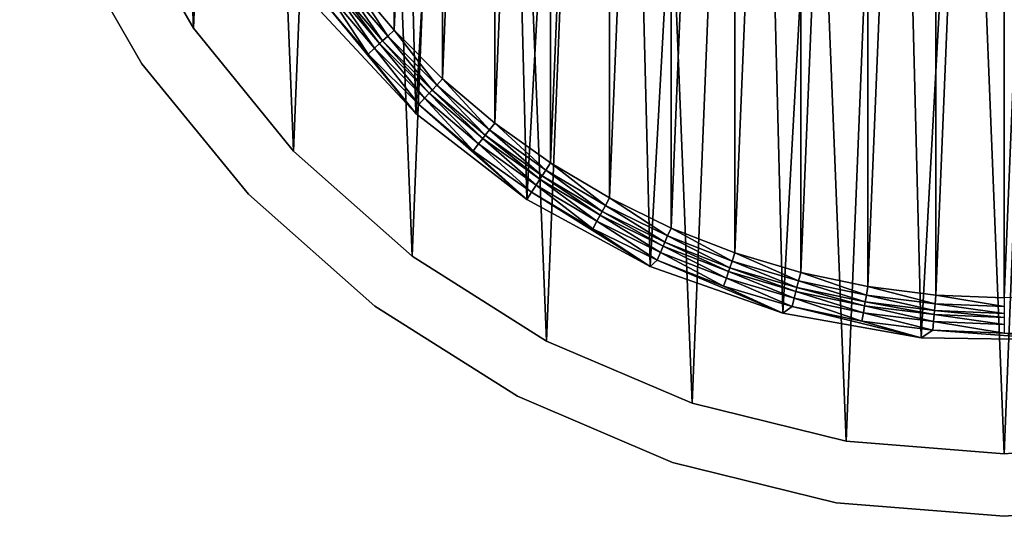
# Model space of a CAD drawing. Header units: millimetres. Extents: x 70 to 909, y -420 to 420.
# Tile 1 of 15: x 95 to 489, y -420 to -221. Entities that reach past the tile are written whole.
import ezdxf

# ---------------------------------------------------------------- set-up
doc = ezdxf.new("R2010")
doc.units = ezdxf.units.MM
doc.header["$LTSCALE"] = 25.4
doc.layers.get('0').update_dxf_attribs({"true_color": 0xff5454})

# ---------------------------------------------------------------- blocks, each defined once
blk = doc.blocks.new('MIST-8944.STL')
at = {"color": 7, "true_color": 0xffffff}
mesh = blk.add_polyface(dxfattribs=at)
corners = [(97.16, -47.61, 1.61), (102.27, 79.01, 1.61), (94.6, 15.91, 1.61), (109.88, -109.9, 1.61), (119.95, 140.07, 1.61), (132.42, -169.33, 1.61), (147.2, 197.5, 1.61), (164.21, -224.39, 1.61), (183.32, 249.82, 1.61), (204.41, -273.63, 1.61), (227.35, 295.66, 1.61), (251.99, -315.78, 1.61), (278.17, 333.85, 1.61), (305.72, -349.76, 1.61), (334.46, 363.39, 1.61), (364.2, -374.67, 1.61), (394.75, 383.52, 1.61), (425.92, -389.88, 1.61), (457.5, 393.72, 1.61), (489.28, -395, 1.61), (521.07, 393.72, 1.61), (552.65, -389.88, 1.61), (583.81, 383.52, 1.61), (614.37, -374.67, 1.61), (644.11, 363.39, 1.61), (672.85, -349.76, 1.61), (700.4, 333.85, 1.61), (726.58, -315.78, 1.61), (751.22, 295.66, 1.61), (774.16, -273.63, 1.61), (795.25, 249.82, 1.61), (814.36, -224.39, 1.61), (831.36, 197.5, 1.61), (846.15, -169.33, 1.61), (858.62, 140.07, 1.61), (868.69, -109.9, 1.61), (876.3, 79.01, 1.61), (881.4, -47.61, 1.61), (883.96, 15.91, 1.61)]
mesh.append_faces([[corners[k] for k in face] for face in [(0, 1, 2), (36, 37, 38)]], dxfattribs={"vtx0": -1, "color": 7})
mesh.append_faces([[corners[k] for k in face] for face in [(1, 3, 4), (4, 5, 6), (6, 7, 8), (8, 9, 10), (10, 11, 12), (12, 13, 14), (14, 15, 16), (16, 17, 18), (18, 19, 20), (20, 21, 22), (22, 23, 24), (24, 25, 26), (26, 27, 28), (28, 29, 30), (30, 31, 32), (32, 33, 34), (34, 35, 36)]], dxfattribs={"vtx0": -1, "vtx1": -1, "color": 7})
mesh.append_faces([[corners[k] for k in face] for face in [(1, 0, 3), (4, 3, 5), (6, 5, 7), (8, 7, 9), (10, 9, 11), (12, 11, 13), (14, 13, 15), (16, 15, 17), (18, 17, 19), (20, 19, 21), (22, 21, 23), (24, 23, 25), (26, 25, 27), (28, 27, 29), (30, 29, 31), (32, 31, 33), (34, 33, 35), (36, 35, 37)]], dxfattribs={"vtx0": -1, "vtx2": -1, "color": 7})
mesh = blk.add_polyface(dxfattribs=at)
corners = [(142.5, 47.34, 162.11), (143.9, 28.62, 162.11), (142.71, 0, 162.11), (147.44, 57.04, 162.11), (154.58, 102.35, 162.11), (153.32, 85.08, 162.11), (161.49, 112.53, 162.11), (175.34, 154.72, 162.11), (171.9, 139.22, 162.11), (184.48, 164.95, 162.11), (204.22, 203.07, 162.11), (199.14, 189.56, 162.11), (215.79, 212.87, 162.11), (240.49, 246.17, 162.11), (234.3, 234.73, 162.11), (254.56, 254.98, 162.11), (283.2, 282.89, 162.11), (276.41, 273.49, 162.11), (299.73, 290.14, 162.11), (331.25, 312.29, 162.11), (324.33, 304.8, 162.11), (350.07, 317.38, 162.11), (383.39, 333.6, 162.11), (376.75, 327.79, 162.11), (404.2, 335.97, 162.11), (438.27, 346.26, 162.11), (432.24, 341.85, 162.11), (460.66, 345.39, 162.11), (494.48, 349.96, 162.11), (489.28, 346.57, 162.11), (517.9, 345.39, 162.11), (550.55, 344.6, 162.11), (546.33, 341.85, 162.11), (574.36, 335.97, 162.11), (605.03, 330.31, 162.11), (601.81, 327.8, 162.11), (628.5, 317.38, 162.11), (656.52, 307.46, 162.11), (654.23, 304.8, 162.11), (678.84, 290.14, 162.11), (703.67, 276.66, 162.11), (702.15, 273.5, 162.11), (724.01, 254.98, 162.11), (745.27, 238.68, 162.11), (744.27, 234.73, 162.11), (762.78, 212.87, 162.11), (780.25, 194.53, 162.11), (779.42, 189.56, 162.11), (794.09, 164.95, 162.11), (807.68, 145.34, 162.11), (806.67, 139.22, 162.11), (817.08, 112.53, 162.11), (826.87, 92.38, 162.11), (825.25, 85.08, 162.11), (831.13, 57.05, 162.11), (837.32, 37.03, 162.11), (834.67, 28.62, 162.11), (835.86, 0, 162.11), (139.4, -8.9, 162.11), (145.36, -64.91, 162.11), (143.9, -28.62, 162.11), (147.44, -57.05, 162.11), (160.22, -119.24, 162.11), (153.32, -85.08, 162.11), (161.49, -112.53, 162.11), (183.61, -170.48, 162.11), (171.9, -139.22, 162.11), (184.48, -164.95, 162.11), (214.92, -217.31, 162.11), (199.15, -189.56, 162.11), (215.79, -212.87, 162.11), (253.33, -258.51, 162.11), (234.3, -234.73, 162.11), (254.56, -254.98, 162.11), (297.85, -293.01, 162.11), (276.42, -273.5, 162.11), (299.73, -290.14, 162.11), (347.33, -319.92, 162.11), (324.34, -304.8, 162.11), (350.07, -317.38, 162.11), (400.49, -338.55, 162.11), (376.75, -327.8, 162.11), (404.21, -335.97, 162.11), (455.95, -348.41, 162.11), (432.24, -341.85, 162.11), (460.67, -345.39, 162.11), (512.27, -349.24, 162.11), (489.29, -346.57, 162.11), (517.91, -345.39, 162.11), (567.99, -341.03, 162.11), (546.33, -341.85, 162.11), (574.36, -335.97, 162.11), (621.68, -323.99, 162.11), (601.82, -327.79, 162.11), (628.5, -317.38, 162.11), (671.94, -298.56, 162.11), (654.24, -304.8, 162.11), (678.84, -290.14, 162.11), (717.47, -265.39, 162.11), (702.16, -273.49, 162.11), (724.01, -254.98, 162.11), (757.08, -225.35, 162.11), (744.27, -234.73, 162.11), (762.78, -212.87, 162.11), (789.76, -179.48, 162.11), (779.42, -189.56, 162.11), (794.09, -164.95, 162.11), (814.66, -128.95, 162.11), (806.67, -139.22, 162.11), (817.08, -112.53, 162.11), (831.13, -75.09, 162.11), (825.25, -85.08, 162.11), (831.13, -57.04, 162.11), (834.67, -28.62, 162.11), (838.75, -19.28, 162.11)]
mesh.append_faces([[corners[k] for k in face] for face in [(1, 0, 3), (3, 4, 5), (5, 4, 6), (6, 7, 8), (8, 7, 9), (9, 10, 11), (11, 10, 12), (12, 13, 14), (14, 13, 15), (15, 16, 17), (17, 16, 18), (18, 19, 20), (20, 19, 21), (21, 22, 23), (23, 22, 24), (24, 25, 26), (26, 25, 27), (27, 28, 29), (29, 28, 30), (30, 31, 32), (32, 31, 33), (33, 34, 35), (35, 34, 36), (36, 37, 38), (38, 37, 39), (39, 40, 41), (41, 40, 42), (42, 43, 44), (44, 43, 45), (45, 46, 47), (47, 46, 48), (48, 49, 50), (50, 49, 51), (51, 52, 53), (53, 52, 54), (54, 55, 56), (56, 55, 57), (58, 2, 59), (59, 61, 62), (62, 64, 65), (65, 67, 68), (68, 70, 71), (71, 73, 74), (74, 76, 77), (77, 79, 80), (80, 82, 83), (83, 85, 86), (86, 88, 89), (89, 91, 92), (92, 94, 95), (95, 97, 98), (98, 100, 101), (101, 103, 104), (104, 106, 107), (107, 109, 110), (110, 113, 114), (114, 57, 55)]], dxfattribs={"vtx0": -1, "vtx1": -1, "color": 7})
mesh.append_faces([[corners[k] for k in face] for face in [(0, 1, 2), (3, 0, 4), (6, 4, 7), (9, 7, 10), (12, 10, 13), (15, 13, 16), (18, 16, 19), (21, 19, 22), (24, 22, 25), (27, 25, 28), (30, 28, 31), (33, 31, 34), (36, 34, 37), (39, 37, 40), (42, 40, 43), (45, 43, 46), (48, 46, 49), (51, 49, 52), (54, 52, 55), (2, 58, 0), (59, 2, 60), (59, 60, 61), (62, 61, 63), (62, 63, 64), (65, 64, 66), (65, 66, 67), (68, 67, 69), (68, 69, 70), (71, 70, 72), (71, 72, 73), (74, 73, 75), (74, 75, 76), (77, 76, 78), (77, 78, 79), (80, 79, 81), (80, 81, 82), (83, 82, 84), (83, 84, 85), (86, 85, 87), (86, 87, 88), (89, 88, 90), (89, 90, 91), (92, 91, 93), (92, 93, 94), (95, 94, 96), (95, 96, 97), (98, 97, 99), (98, 99, 100), (101, 100, 102), (101, 102, 103), (104, 103, 105), (104, 105, 106), (107, 106, 108), (107, 108, 109), (110, 109, 111), (110, 111, 112), (110, 112, 113), (114, 113, 57)]], dxfattribs={"vtx0": -1, "vtx2": -1, "color": 7})
mesh = blk.add_polyface(dxfattribs=at)
corners = [(145.36, -64.91, 162.9), (142.5, 47.34, 162.9), (139.4, -8.9, 162.9), (154.58, 102.35, 162.9), (160.22, -119.24, 162.9), (175.34, 154.72, 162.9), (183.61, -170.48, 162.9), (204.22, 203.07, 162.9), (214.92, -217.31, 162.9), (240.49, 246.17, 162.9), (253.33, -258.51, 162.9), (283.2, 282.89, 162.9), (297.85, -293.01, 162.9), (331.25, 312.29, 162.9), (347.33, -319.92, 162.9), (383.39, 333.6, 162.9), (400.49, -338.55, 162.9), (438.27, 346.26, 162.9), (455.95, -348.41, 162.9), (494.48, 349.96, 162.9), (512.27, -349.24, 162.9), (550.55, 344.6, 162.9), (567.99, -341.03, 162.9), (605.03, 330.31, 162.9), (621.68, -323.99, 162.9), (656.52, 307.46, 162.9), (671.94, -298.56, 162.9), (703.67, 276.66, 162.9), (717.47, -265.39, 162.9), (745.27, 238.68, 162.9), (757.08, -225.35, 162.9), (780.25, 194.53, 162.9), (789.76, -179.48, 162.9), (807.68, 145.34, 162.9), (814.66, -128.95, 162.9), (826.87, 92.38, 162.9), (831.13, -75.09, 162.9), (837.32, 37.03, 162.9), (838.75, -19.28, 162.9)]
mesh.append_faces([[corners[k] for k in face] for face in [(0, 1, 2), (37, 36, 38)]], dxfattribs={"vtx0": -1, "color": 7})
mesh.append_faces([[corners[k] for k in face] for face in [(1, 0, 3), (3, 4, 5), (5, 6, 7), (7, 8, 9), (9, 10, 11), (11, 12, 13), (13, 14, 15), (15, 16, 17), (17, 18, 19), (19, 20, 21), (21, 22, 23), (23, 24, 25), (25, 26, 27), (27, 28, 29), (29, 30, 31), (31, 32, 33), (33, 34, 35), (35, 36, 37)]], dxfattribs={"vtx0": -1, "vtx1": -1, "color": 7})
mesh.append_faces([[corners[k] for k in face] for face in [(3, 0, 4), (5, 4, 6), (7, 6, 8), (9, 8, 10), (11, 10, 12), (13, 12, 14), (15, 14, 16), (17, 16, 18), (19, 18, 20), (21, 20, 22), (23, 22, 24), (25, 24, 26), (27, 26, 28), (29, 28, 30), (31, 30, 32), (33, 32, 34), (35, 34, 36)]], dxfattribs={"vtx0": -1, "vtx2": -1, "color": 7})
mesh = blk.add_polyface(dxfattribs=at)
corners = [(157.95, 27.45, 154.11), (157.95, -27.46, 154.11), (156.81, 0, 154.11), (161.34, 54.72, 154.11), (161.35, -54.73, 154.11), (166.98, 81.62, 154.11), (166.98, -81.62, 154.11), (174.82, 107.95, 154.11), (174.83, -107.96, 154.11), (184.81, 133.55, 154.11), (184.81, -133.55, 154.11), (196.88, 158.24, 154.11), (196.88, -158.24, 154.11), (210.95, 181.84, 154.11), (210.95, -181.85, 154.11), (226.91, 204.21, 154.11), (226.92, -204.21, 154.11), (244.67, 225.18, 154.11), (244.68, -225.18, 154.11), (264.1, 244.61, 154.11), (264.11, -244.61, 154.11), (285.07, 262.37, 154.11), (285.08, -262.37, 154.11), (307.44, 278.34, 154.11), (307.44, -278.34, 154.11), (331.04, 292.4, 154.11), (331.05, -292.4, 154.11), (355.73, 304.47, 154.11), (355.73, -304.47, 154.11), (381.33, 314.46, 154.11), (381.33, -314.46, 154.11), (407.67, 322.3, 154.11), (407.67, -322.3, 154.11), (434.56, 327.94, 154.11), (434.56, -327.94, 154.11), (461.83, 331.34, 154.11), (461.83, -331.34, 154.11), (489.28, 332.47, 154.11), (489.29, -332.47, 154.11), (516.74, 331.34, 154.11), (516.74, -331.34, 154.11), (544.01, 327.94, 154.11), (544.01, -327.94, 154.11), (570.9, 322.3, 154.11), (570.9, -322.3, 154.11), (597.24, 314.46, 154.11), (597.24, -314.46, 154.11), (622.84, 304.47, 154.11), (622.84, -304.47, 154.11), (647.52, 292.4, 154.11), (647.53, -292.4, 154.11), (671.13, 278.34, 154.11), (671.13, -278.34, 154.11), (693.49, 262.37, 154.11), (693.5, -262.37, 154.11), (714.46, 244.61, 154.11), (714.46, -244.61, 154.11), (733.89, 225.18, 154.11), (733.89, -225.18, 154.11), (751.65, 204.21, 154.11), (751.65, -204.21, 154.11), (767.62, 181.85, 154.11), (767.62, -181.84, 154.11), (781.69, 158.24, 154.11), (781.69, -158.24, 154.11), (793.75, 133.55, 154.11), (793.76, -133.55, 154.11), (803.74, 107.96, 154.11), (803.74, -107.95, 154.11), (811.58, 81.62, 154.11), (811.59, -81.62, 154.11), (817.22, 54.73, 154.11), (817.22, -54.72, 154.11), (820.62, 27.46, 154.11), (820.62, -27.45, 154.11), (821.76, 0, 154.11)]
mesh.append_faces([[corners[k] for k in face] for face in [(0, 1, 2), (74, 73, 75)]], dxfattribs={"vtx0": -1, "color": 7})
mesh.append_faces([[corners[k] for k in face] for face in [(1, 3, 4), (4, 5, 6), (6, 7, 8), (8, 9, 10), (10, 11, 12), (12, 13, 14), (14, 15, 16), (16, 17, 18), (18, 19, 20), (20, 21, 22), (22, 23, 24), (24, 25, 26), (26, 27, 28), (28, 29, 30), (30, 31, 32), (32, 33, 34), (34, 35, 36), (36, 37, 38), (38, 39, 40), (40, 41, 42), (42, 43, 44), (44, 45, 46), (46, 47, 48), (48, 49, 50), (50, 51, 52), (52, 53, 54), (54, 55, 56), (56, 57, 58), (58, 59, 60), (60, 61, 62), (62, 63, 64), (64, 65, 66), (66, 67, 68), (68, 69, 70), (70, 71, 72), (72, 73, 74)]], dxfattribs={"vtx0": -1, "vtx1": -1, "color": 7})
mesh.append_faces([[corners[k] for k in face] for face in [(1, 0, 3), (4, 3, 5), (6, 5, 7), (8, 7, 9), (10, 9, 11), (12, 11, 13), (14, 13, 15), (16, 15, 17), (18, 17, 19), (20, 19, 21), (22, 21, 23), (24, 23, 25), (26, 25, 27), (28, 27, 29), (30, 29, 31), (32, 31, 33), (34, 33, 35), (36, 35, 37), (38, 37, 39), (40, 39, 41), (42, 41, 43), (44, 43, 45), (46, 45, 47), (48, 47, 49), (50, 49, 51), (52, 51, 53), (54, 53, 55), (56, 55, 57), (58, 57, 59), (60, 59, 61), (62, 61, 63), (64, 63, 65), (66, 65, 67), (68, 67, 69), (70, 69, 71), (72, 71, 73)]], dxfattribs={"vtx0": -1, "vtx2": -1, "color": 7})
at = {"color": 254, "true_color": 0xe3e2e8}
mesh = blk.add_polyface(dxfattribs=at)
corners = [(164.21, -224.38, 151.61), (132.42, -169.33, 1.61), (164.21, -224.39, 1.61), (132.43, -169.33, 151.61)]
mesh.append_faces([[corners[k] for k in face] for face in [(0, 1, 2), (1, 0, 3)]], dxfattribs={"vtx0": -1, "color": 254})
mesh = blk.add_polyface(dxfattribs=at)
corners = [(109.84, -180.05, 151.61), (143.63, -238.59, 1.61), (143.63, -238.59, 151.61), (109.84, -180.05, 1.61)]
mesh.append_faces([[corners[k] for k in face] for face in [(0, 1, 2), (1, 0, 3)]], dxfattribs={"vtx0": -1, "color": 254})
at = {"color": 7, "true_color": 0xffffff}
mesh = blk.add_polyface(dxfattribs=at)
corners = [(226.92, -204.21, 154.11), (242.13, -227.52, 154.9), (224.19, -206.33, 154.9), (244.68, -225.18, 154.11)]
mesh.append_faces([[corners[k] for k in face] for face in [(0, 1, 2), (1, 0, 3)]], dxfattribs={"vtx0": -1, "color": 7})
mesh = blk.add_polyface(dxfattribs=at)
corners = [(220.71, -209.04, 159.13), (236.85, -232.39, 161.33), (218.52, -210.75, 161.33), (238.89, -230.51, 159.13)]
mesh.append_faces([[corners[k] for k in face] for face in [(0, 1, 2), (1, 0, 3)]], dxfattribs={"vtx0": -1, "color": 7})
mesh = blk.add_polyface(dxfattribs=at)
corners = [(222, -208.04, 157.1), (238.89, -230.51, 159.13), (220.71, -209.04, 159.13), (240.09, -229.4, 157.1)]
mesh.append_faces([[corners[k] for k in face] for face in [(0, 1, 2), (1, 0, 3)]], dxfattribs={"vtx0": -1, "color": 7})
mesh = blk.add_polyface(dxfattribs=at)
corners = [(224.19, -206.33, 154.9), (240.09, -229.4, 157.1), (222, -208.04, 157.1), (242.13, -227.52, 154.9)]
mesh.append_faces([[corners[k] for k in face] for face in [(0, 1, 2), (1, 0, 3)]], dxfattribs={"vtx0": -1, "color": 7})
mesh = blk.add_polyface(dxfattribs=at)
corners = [(218.52, -210.75, 161.33), (234.3, -234.73, 162.11), (215.79, -212.87, 162.11), (236.85, -232.39, 161.33)]
mesh.append_faces([[corners[k] for k in face] for face in [(0, 1, 2), (1, 0, 3)]], dxfattribs={"vtx0": -1, "color": 7})
mesh = blk.add_polyface(dxfattribs=at)
corners = [(214.92, -217.31, 162.9), (253.33, -258.51, 162.11), (253.33, -258.51, 162.9), (214.92, -217.31, 162.11)]
mesh.append_faces([[corners[k] for k in face] for face in [(0, 1, 2), (1, 0, 3)]], dxfattribs={"vtx0": -1, "color": 7})
at = {"color": 254, "true_color": 0xe3e2e8}
mesh = blk.add_polyface(dxfattribs=at)
corners = [(204.41, -273.62, 151.61), (164.21, -224.39, 1.61), (204.41, -273.63, 1.61), (164.21, -224.38, 151.61)]
mesh.append_faces([[corners[k] for k in face] for face in [(0, 1, 2), (1, 0, 3)]], dxfattribs={"vtx0": -1, "color": 254})
at = {"color": 7, "true_color": 0xffffff}
mesh = blk.add_polyface(dxfattribs=at)
corners = [(242.13, -227.52, 154.9), (259.89, -249.2, 157.1), (240.09, -229.4, 157.1), (261.77, -247.15, 154.9)]
mesh.append_faces([[corners[k] for k in face] for face in [(0, 1, 2), (1, 0, 3)]], dxfattribs={"vtx0": -1, "color": 7})
mesh = blk.add_polyface(dxfattribs=at)
corners = [(244.68, -225.18, 154.11), (261.77, -247.15, 154.9), (242.13, -227.52, 154.9), (264.11, -244.61, 154.11)]
mesh.append_faces([[corners[k] for k in face] for face in [(0, 1, 2), (1, 0, 3)]], dxfattribs={"vtx0": -1, "color": 7})
mesh = blk.add_polyface(dxfattribs=at)
corners = [(236.85, -232.39, 161.33), (254.56, -254.98, 162.11), (234.3, -234.73, 162.11), (256.9, -252.44, 161.33)]
mesh.append_faces([[corners[k] for k in face] for face in [(0, 1, 2), (1, 0, 3)]], dxfattribs={"vtx0": -1, "color": 7})
mesh = blk.add_polyface(dxfattribs=at)
corners = [(238.89, -230.51, 159.13), (256.9, -252.44, 161.33), (236.85, -232.39, 161.33), (258.78, -250.4, 159.13)]
mesh.append_faces([[corners[k] for k in face] for face in [(0, 1, 2), (1, 0, 3)]], dxfattribs={"vtx0": -1, "color": 7})
mesh = blk.add_polyface(dxfattribs=at)
corners = [(240.09, -229.4, 157.1), (258.78, -250.4, 159.13), (238.89, -230.51, 159.13), (259.89, -249.2, 157.1)]
mesh.append_faces([[corners[k] for k in face] for face in [(0, 1, 2), (1, 0, 3)]], dxfattribs={"vtx0": -1, "color": 7})
at = {"color": 254, "true_color": 0xe3e2e8}
mesh = blk.add_polyface(dxfattribs=at)
corners = [(143.63, -238.59, 151.61), (186.38, -290.94, 1.61), (186.38, -290.94, 151.61), (143.63, -238.59, 1.61)]
mesh.append_faces([[corners[k] for k in face] for face in [(0, 1, 2), (1, 0, 3)]], dxfattribs={"vtx0": -1, "color": 254})
at = {"color": 7, "true_color": 0xffffff}
mesh = blk.add_polyface(dxfattribs=at)
corners = [(264.11, -244.61, 154.11), (282.95, -265.1, 154.9), (261.77, -247.15, 154.9), (285.08, -262.37, 154.11)]
mesh.append_faces([[corners[k] for k in face] for face in [(0, 1, 2), (1, 0, 3)]], dxfattribs={"vtx0": -1, "color": 7})
mesh = blk.add_polyface(dxfattribs=at)
corners = [(261.77, -247.15, 154.9), (281.25, -267.29, 157.1), (259.89, -249.2, 157.1), (282.95, -265.1, 154.9)]
mesh.append_faces([[corners[k] for k in face] for face in [(0, 1, 2), (1, 0, 3)]], dxfattribs={"vtx0": -1, "color": 7})
mesh = blk.add_polyface(dxfattribs=at)
corners = [(256.9, -252.44, 161.33), (276.42, -273.5, 162.11), (254.56, -254.98, 162.11), (278.54, -270.77, 161.33)]
mesh.append_faces([[corners[k] for k in face] for face in [(0, 1, 2), (1, 0, 3)]], dxfattribs={"vtx0": -1, "color": 7})
mesh = blk.add_polyface(dxfattribs=at)
corners = [(258.78, -250.4, 159.13), (278.54, -270.77, 161.33), (256.9, -252.44, 161.33), (280.24, -268.58, 159.13)]
mesh.append_faces([[corners[k] for k in face] for face in [(0, 1, 2), (1, 0, 3)]], dxfattribs={"vtx0": -1, "color": 7})
mesh = blk.add_polyface(dxfattribs=at)
corners = [(259.89, -249.2, 157.1), (280.24, -268.58, 159.13), (258.78, -250.4, 159.13), (281.25, -267.29, 157.1)]
mesh.append_faces([[corners[k] for k in face] for face in [(0, 1, 2), (1, 0, 3)]], dxfattribs={"vtx0": -1, "color": 7})
mesh = blk.add_polyface(dxfattribs=at)
corners = [(297.85, -293.01, 162.9), (253.33, -258.51, 162.11), (297.85, -293.01, 162.11), (253.33, -258.51, 162.9)]
mesh.append_faces([[corners[k] for k in face] for face in [(0, 1, 2), (1, 0, 3)]], dxfattribs={"vtx0": -1, "color": 7})
mesh = blk.add_polyface(dxfattribs=at)
corners = [(285.08, -262.37, 154.11), (305.55, -281.23, 154.9), (282.95, -265.1, 154.9), (307.44, -278.34, 154.11)]
mesh.append_faces([[corners[k] for k in face] for face in [(0, 1, 2), (1, 0, 3)]], dxfattribs={"vtx0": -1, "color": 7})
mesh = blk.add_polyface(dxfattribs=at)
corners = [(303.14, -284.92, 159.13), (281.25, -267.29, 157.1), (304.03, -283.56, 157.1), (280.24, -268.58, 159.13)]
mesh.append_faces([[corners[k] for k in face] for face in [(0, 1, 2), (1, 0, 3)]], dxfattribs={"vtx0": -1, "color": 7})
mesh = blk.add_polyface(dxfattribs=at)
corners = [(282.95, -265.1, 154.9), (304.03, -283.56, 157.1), (281.25, -267.29, 157.1), (305.55, -281.23, 154.9)]
mesh.append_faces([[corners[k] for k in face] for face in [(0, 1, 2), (1, 0, 3)]], dxfattribs={"vtx0": -1, "color": 7})
mesh = blk.add_polyface(dxfattribs=at)
corners = [(278.54, -270.77, 161.33), (299.73, -290.14, 162.11), (276.42, -273.5, 162.11), (301.62, -287.25, 161.33)]
mesh.append_faces([[corners[k] for k in face] for face in [(0, 1, 2), (1, 0, 3)]], dxfattribs={"vtx0": -1, "color": 7})
mesh = blk.add_polyface(dxfattribs=at)
corners = [(280.24, -268.58, 159.13), (301.62, -287.25, 161.33), (278.54, -270.77, 161.33), (303.14, -284.92, 159.13)]
mesh.append_faces([[corners[k] for k in face] for face in [(0, 1, 2), (1, 0, 3)]], dxfattribs={"vtx0": -1, "color": 7})
at = {"color": 254, "true_color": 0xe3e2e8}
mesh = blk.add_polyface(dxfattribs=at)
corners = [(251.99, -315.78, 151.61), (204.41, -273.63, 1.61), (251.99, -315.78, 1.61), (204.41, -273.62, 151.61)]
mesh.append_faces([[corners[k] for k in face] for face in [(0, 1, 2), (1, 0, 3)]], dxfattribs={"vtx0": -1, "color": 254})
at = {"color": 7, "true_color": 0xffffff}
mesh = blk.add_polyface(dxfattribs=at)
corners = [(307.44, -278.34, 154.11), (329.4, -295.44, 154.9), (305.55, -281.23, 154.9), (331.05, -292.4, 154.11)]
mesh.append_faces([[corners[k] for k in face] for face in [(0, 1, 2), (1, 0, 3)]], dxfattribs={"vtx0": -1, "color": 7})
mesh = blk.add_polyface(dxfattribs=at)
corners = [(327.3, -299.32, 159.13), (304.03, -283.56, 157.1), (328.08, -297.89, 157.1), (303.14, -284.92, 159.13)]
mesh.append_faces([[corners[k] for k in face] for face in [(0, 1, 2), (1, 0, 3)]], dxfattribs={"vtx0": -1, "color": 7})
mesh = blk.add_polyface(dxfattribs=at)
corners = [(305.55, -281.23, 154.9), (328.08, -297.89, 157.1), (304.03, -283.56, 157.1), (329.4, -295.44, 154.9)]
mesh.append_faces([[corners[k] for k in face] for face in [(0, 1, 2), (1, 0, 3)]], dxfattribs={"vtx0": -1, "color": 7})
mesh = blk.add_polyface(dxfattribs=at)
corners = [(301.62, -287.25, 161.33), (324.34, -304.8, 162.11), (299.73, -290.14, 162.11), (325.98, -301.76, 161.33)]
mesh.append_faces([[corners[k] for k in face] for face in [(0, 1, 2), (1, 0, 3)]], dxfattribs={"vtx0": -1, "color": 7})
mesh = blk.add_polyface(dxfattribs=at)
corners = [(303.14, -284.92, 159.13), (325.98, -301.76, 161.33), (301.62, -287.25, 161.33), (327.3, -299.32, 159.13)]
mesh.append_faces([[corners[k] for k in face] for face in [(0, 1, 2), (1, 0, 3)]], dxfattribs={"vtx0": -1, "color": 7})
at = {"color": 254, "true_color": 0xe3e2e8}
mesh = blk.add_polyface(dxfattribs=at)
corners = [(236.97, -335.77, 151.61), (186.38, -290.94, 1.61), (236.97, -335.77, 1.61), (186.38, -290.94, 151.61)]
mesh.append_faces([[corners[k] for k in face] for face in [(0, 1, 2), (1, 0, 3)]], dxfattribs={"vtx0": -1, "color": 254})
at = {"color": 7, "true_color": 0xffffff}
mesh = blk.add_polyface(dxfattribs=at)
corners = [(347.33, -319.92, 162.9), (297.85, -293.01, 162.11), (347.33, -319.92, 162.11), (297.85, -293.01, 162.9)]
mesh.append_faces([[corners[k] for k in face] for face in [(0, 1, 2), (1, 0, 3)]], dxfattribs={"vtx0": -1, "color": 7})
mesh = blk.add_polyface(dxfattribs=at)
corners = [(329.4, -295.44, 154.9), (353.23, -310.18, 157.1), (328.08, -297.89, 157.1), (354.34, -307.64, 154.9)]
mesh.append_faces([[corners[k] for k in face] for face in [(0, 1, 2), (1, 0, 3)]], dxfattribs={"vtx0": -1, "color": 7})
mesh = blk.add_polyface(dxfattribs=at)
corners = [(331.05, -292.4, 154.11), (354.34, -307.64, 154.9), (329.4, -295.44, 154.9), (355.73, -304.47, 154.11)]
mesh.append_faces([[corners[k] for k in face] for face in [(0, 1, 2), (1, 0, 3)]], dxfattribs={"vtx0": -1, "color": 7})
mesh = blk.add_polyface(dxfattribs=at)
corners = [(327.3, -299.32, 159.13), (351.46, -314.22, 161.33), (325.98, -301.76, 161.33), (352.57, -311.67, 159.13)]
mesh.append_faces([[corners[k] for k in face] for face in [(0, 1, 2), (1, 0, 3)]], dxfattribs={"vtx0": -1, "color": 7})
mesh = blk.add_polyface(dxfattribs=at)
corners = [(352.57, -311.67, 159.13), (328.08, -297.89, 157.1), (353.23, -310.18, 157.1), (327.3, -299.32, 159.13)]
mesh.append_faces([[corners[k] for k in face] for face in [(0, 1, 2), (1, 0, 3)]], dxfattribs={"vtx0": -1, "color": 7})
mesh = blk.add_polyface(dxfattribs=at)
corners = [(325.98, -301.76, 161.33), (350.07, -317.38, 162.11), (324.34, -304.8, 162.11), (351.46, -314.22, 161.33)]
mesh.append_faces([[corners[k] for k in face] for face in [(0, 1, 2), (1, 0, 3)]], dxfattribs={"vtx0": -1, "color": 7})
mesh = blk.add_polyface(dxfattribs=at)
corners = [(354.34, -307.64, 154.9), (379.31, -320.36, 157.1), (353.23, -310.18, 157.1), (380.21, -317.73, 154.9)]
mesh.append_faces([[corners[k] for k in face] for face in [(0, 1, 2), (1, 0, 3)]], dxfattribs={"vtx0": -1, "color": 7})
mesh = blk.add_polyface(dxfattribs=at)
corners = [(355.73, -304.47, 154.11), (380.21, -317.73, 154.9), (354.34, -307.64, 154.9), (381.33, -314.46, 154.11)]
mesh.append_faces([[corners[k] for k in face] for face in [(0, 1, 2), (1, 0, 3)]], dxfattribs={"vtx0": -1, "color": 7})
mesh = blk.add_polyface(dxfattribs=at)
corners = [(352.57, -311.67, 159.13), (377.88, -324.53, 161.33), (351.46, -314.22, 161.33), (378.78, -321.9, 159.13)]
mesh.append_faces([[corners[k] for k in face] for face in [(0, 1, 2), (1, 0, 3)]], dxfattribs={"vtx0": -1, "color": 7})
mesh = blk.add_polyface(dxfattribs=at)
corners = [(378.78, -321.9, 159.13), (353.23, -310.18, 157.1), (379.31, -320.36, 157.1), (352.57, -311.67, 159.13)]
mesh.append_faces([[corners[k] for k in face] for face in [(0, 1, 2), (1, 0, 3)]], dxfattribs={"vtx0": -1, "color": 7})
mesh = blk.add_polyface(dxfattribs=at)
corners = [(351.46, -314.22, 161.33), (376.75, -327.8, 162.11), (350.07, -317.38, 162.11), (377.88, -324.53, 161.33)]
mesh.append_faces([[corners[k] for k in face] for face in [(0, 1, 2), (1, 0, 3)]], dxfattribs={"vtx0": -1, "color": 7})
mesh = blk.add_polyface(dxfattribs=at)
corners = [(381.33, -314.46, 154.11), (406.82, -325.65, 154.9), (380.21, -317.73, 154.9), (407.67, -322.3, 154.11)]
mesh.append_faces([[corners[k] for k in face] for face in [(0, 1, 2), (1, 0, 3)]], dxfattribs={"vtx0": -1, "color": 7})
at = {"color": 254, "true_color": 0xe3e2e8}
mesh = blk.add_polyface(dxfattribs=at)
corners = [(305.72, -349.75, 151.61), (251.99, -315.78, 1.61), (305.72, -349.76, 1.61), (251.99, -315.78, 151.61)]
mesh.append_faces([[corners[k] for k in face] for face in [(0, 1, 2), (1, 0, 3)]], dxfattribs={"vtx0": -1, "color": 254})
at = {"color": 7, "true_color": 0xffffff}
mesh = blk.add_polyface(dxfattribs=at)
corners = [(380.21, -317.73, 154.9), (406.14, -328.34, 157.1), (379.31, -320.36, 157.1), (406.82, -325.65, 154.9)]
mesh.append_faces([[corners[k] for k in face] for face in [(0, 1, 2), (1, 0, 3)]], dxfattribs={"vtx0": -1, "color": 7})
mesh = blk.add_polyface(dxfattribs=at)
corners = [(400.49, -338.55, 162.9), (347.33, -319.92, 162.11), (400.49, -338.55, 162.11), (347.33, -319.92, 162.9)]
mesh.append_faces([[corners[k] for k in face] for face in [(0, 1, 2), (1, 0, 3)]], dxfattribs={"vtx0": -1, "color": 7})
mesh = blk.add_polyface(dxfattribs=at)
corners = [(378.78, -321.9, 159.13), (405.06, -332.62, 161.33), (377.88, -324.53, 161.33), (405.74, -329.93, 159.13)]
mesh.append_faces([[corners[k] for k in face] for face in [(0, 1, 2), (1, 0, 3)]], dxfattribs={"vtx0": -1, "color": 7})
mesh = blk.add_polyface(dxfattribs=at)
corners = [(405.74, -329.93, 159.13), (379.31, -320.36, 157.1), (406.14, -328.34, 157.1), (378.78, -321.9, 159.13)]
mesh.append_faces([[corners[k] for k in face] for face in [(0, 1, 2), (1, 0, 3)]], dxfattribs={"vtx0": -1, "color": 7})
mesh = blk.add_polyface(dxfattribs=at)
corners = [(407.67, -322.3, 154.11), (433.99, -331.35, 154.9), (406.82, -325.65, 154.9), (434.56, -327.94, 154.11)]
mesh.append_faces([[corners[k] for k in face] for face in [(0, 1, 2), (1, 0, 3)]], dxfattribs={"vtx0": -1, "color": 7})
mesh = blk.add_polyface(dxfattribs=at)
corners = [(377.88, -324.53, 161.33), (404.21, -335.97, 162.11), (376.75, -327.8, 162.11), (405.06, -332.62, 161.33)]
mesh.append_faces([[corners[k] for k in face] for face in [(0, 1, 2), (1, 0, 3)]], dxfattribs={"vtx0": -1, "color": 7})
mesh = blk.add_polyface(dxfattribs=at)
corners = [(406.82, -325.65, 154.9), (433.54, -334.09, 157.1), (406.14, -328.34, 157.1), (433.99, -331.35, 154.9)]
mesh.append_faces([[corners[k] for k in face] for face in [(0, 1, 2), (1, 0, 3)]], dxfattribs={"vtx0": -1, "color": 7})
mesh = blk.add_polyface(dxfattribs=at)
corners = [(405.74, -329.93, 159.13), (432.81, -338.44, 161.33), (405.06, -332.62, 161.33), (433.27, -335.7, 159.13)]
mesh.append_faces([[corners[k] for k in face] for face in [(0, 1, 2), (1, 0, 3)]], dxfattribs={"vtx0": -1, "color": 7})
mesh = blk.add_polyface(dxfattribs=at)
corners = [(433.27, -335.7, 159.13), (406.14, -328.34, 157.1), (433.54, -334.09, 157.1), (405.74, -329.93, 159.13)]
mesh.append_faces([[corners[k] for k in face] for face in [(0, 1, 2), (1, 0, 3)]], dxfattribs={"vtx0": -1, "color": 7})
mesh = blk.add_polyface(dxfattribs=at)
corners = [(433.99, -331.35, 154.9), (461.32, -337.55, 157.1), (433.54, -334.09, 157.1), (461.55, -334.78, 154.9)]
mesh.append_faces([[corners[k] for k in face] for face in [(0, 1, 2), (1, 0, 3)]], dxfattribs={"vtx0": -1, "color": 7})
mesh = blk.add_polyface(dxfattribs=at)
corners = [(434.56, -327.94, 154.11), (461.55, -334.78, 154.9), (433.99, -331.35, 154.9), (461.83, -331.34, 154.11)]
mesh.append_faces([[corners[k] for k in face] for face in [(0, 1, 2), (1, 0, 3)]], dxfattribs={"vtx0": -1, "color": 7})
mesh = blk.add_polyface(dxfattribs=at)
corners = [(461.83, -331.34, 154.11), (489.29, -335.93, 154.9), (461.55, -334.78, 154.9), (489.29, -332.47, 154.11)]
mesh.append_faces([[corners[k] for k in face] for face in [(0, 1, 2), (1, 0, 3)]], dxfattribs={"vtx0": -1, "color": 7})
mesh = blk.add_polyface(dxfattribs=at)
corners = [(405.06, -332.62, 161.33), (432.24, -341.85, 162.11), (404.21, -335.97, 162.11), (432.81, -338.44, 161.33)]
mesh.append_faces([[corners[k] for k in face] for face in [(0, 1, 2), (1, 0, 3)]], dxfattribs={"vtx0": -1, "color": 7})
mesh = blk.add_polyface(dxfattribs=at)
corners = [(461.18, -339.18, 159.13), (433.54, -334.09, 157.1), (461.32, -337.55, 157.1), (433.27, -335.7, 159.13)]
mesh.append_faces([[corners[k] for k in face] for face in [(0, 1, 2), (1, 0, 3)]], dxfattribs={"vtx0": -1, "color": 7})
mesh = blk.add_polyface(dxfattribs=at)
corners = [(461.55, -334.78, 154.9), (489.29, -338.71, 157.1), (461.32, -337.55, 157.1), (489.29, -335.93, 154.9)]
mesh.append_faces([[corners[k] for k in face] for face in [(0, 1, 2), (1, 0, 3)]], dxfattribs={"vtx0": -1, "color": 7})
at = {"color": 254, "true_color": 0xe3e2e8}
mesh = blk.add_polyface(dxfattribs=at)
corners = [(294.1, -371.89, 151.61), (236.97, -335.77, 1.61), (294.1, -371.89, 1.61), (236.97, -335.77, 151.61)]
mesh.append_faces([[corners[k] for k in face] for face in [(0, 1, 2), (1, 0, 3)]], dxfattribs={"vtx0": -1, "color": 254})
at = {"color": 7, "true_color": 0xffffff}
mesh = blk.add_polyface(dxfattribs=at)
corners = [(455.95, -348.41, 162.9), (400.49, -338.55, 162.11), (455.95, -348.41, 162.11), (400.49, -338.55, 162.9)]
mesh.append_faces([[corners[k] for k in face] for face in [(0, 1, 2), (1, 0, 3)]], dxfattribs={"vtx0": -1, "color": 7})
mesh = blk.add_polyface(dxfattribs=at)
corners = [(432.81, -338.44, 161.33), (460.67, -345.39, 162.11), (432.24, -341.85, 162.11), (460.95, -341.95, 161.33)]
mesh.append_faces([[corners[k] for k in face] for face in [(0, 1, 2), (1, 0, 3)]], dxfattribs={"vtx0": -1, "color": 7})
mesh = blk.add_polyface(dxfattribs=at)
corners = [(433.27, -335.7, 159.13), (460.95, -341.95, 161.33), (432.81, -338.44, 161.33), (461.18, -339.18, 159.13)]
mesh.append_faces([[corners[k] for k in face] for face in [(0, 1, 2), (1, 0, 3)]], dxfattribs={"vtx0": -1, "color": 7})
mesh = blk.add_polyface(dxfattribs=at)
corners = [(461.18, -339.18, 159.13), (489.29, -343.12, 161.33), (460.95, -341.95, 161.33), (489.29, -340.34, 159.13)]
mesh.append_faces([[corners[k] for k in face] for face in [(0, 1, 2), (1, 0, 3)]], dxfattribs={"vtx0": -1, "color": 7})
mesh = blk.add_polyface(dxfattribs=at)
corners = [(489.29, -340.34, 159.13), (461.32, -337.55, 157.1), (489.29, -338.71, 157.1), (461.18, -339.18, 159.13)]
mesh.append_faces([[corners[k] for k in face] for face in [(0, 1, 2), (1, 0, 3)]], dxfattribs={"vtx0": -1, "color": 7})
mesh = blk.add_polyface(dxfattribs=at)
corners = [(460.95, -341.95, 161.33), (489.29, -346.57, 162.11), (460.67, -345.39, 162.11), (489.29, -343.12, 161.33)]
mesh.append_faces([[corners[k] for k in face] for face in [(0, 1, 2), (1, 0, 3)]], dxfattribs={"vtx0": -1, "color": 7})
at = {"color": 254, "true_color": 0xe3e2e8}
mesh = blk.add_polyface(dxfattribs=at)
corners = [(364.2, -374.67, 151.61), (305.72, -349.76, 1.61), (364.2, -374.67, 1.61), (305.72, -349.75, 151.61)]
mesh.append_faces([[corners[k] for k in face] for face in [(0, 1, 2), (1, 0, 3)]], dxfattribs={"vtx0": -1, "color": 254})
at = {"color": 7, "true_color": 0xffffff}
mesh = blk.add_polyface(dxfattribs=at)
corners = [(512.27, -349.24, 162.9), (455.95, -348.41, 162.11), (512.27, -349.24, 162.11), (455.95, -348.41, 162.9)]
mesh.append_faces([[corners[k] for k in face] for face in [(0, 1, 2), (1, 0, 3)]], dxfattribs={"vtx0": -1, "color": 7})
at = {"color": 254, "true_color": 0xe3e2e8}
mesh = blk.add_polyface(dxfattribs=at)
corners = [(356.28, -398.39, 151.61), (294.1, -371.89, 1.61), (356.28, -398.39, 1.61), (294.1, -371.89, 151.61)]
mesh.append_faces([[corners[k] for k in face] for face in [(0, 1, 2), (1, 0, 3)]], dxfattribs={"vtx0": -1, "color": 254})
mesh = blk.add_polyface(dxfattribs=at)
corners = [(425.92, -389.88, 151.61), (364.2, -374.67, 1.61), (425.92, -389.88, 1.61), (364.2, -374.67, 151.61)]
mesh.append_faces([[corners[k] for k in face] for face in [(0, 1, 2), (1, 0, 3)]], dxfattribs={"vtx0": -1, "color": 254})
mesh = blk.add_polyface(dxfattribs=at)
corners = [(489.28, -395, 151.61), (425.92, -389.88, 1.61), (489.28, -395, 1.61), (425.92, -389.88, 151.61)]
mesh.append_faces([[corners[k] for k in face] for face in [(0, 1, 2), (1, 0, 3)]], dxfattribs={"vtx0": -1, "color": 254})
mesh = blk.add_polyface(dxfattribs=at)
corners = [(552.65, -389.88, 151.61), (489.28, -395, 1.61), (552.65, -389.88, 1.61), (489.28, -395, 151.61)]
mesh.append_faces([[corners[k] for k in face] for face in [(0, 1, 2), (1, 0, 3)]], dxfattribs={"vtx0": -1, "color": 254})
mesh = blk.add_polyface(dxfattribs=at)
corners = [(421.91, -414.56, 151.61), (356.28, -398.39, 1.61), (421.91, -414.56, 1.61), (356.28, -398.39, 151.61)]
mesh.append_faces([[corners[k] for k in face] for face in [(0, 1, 2), (1, 0, 3)]], dxfattribs={"vtx0": -1, "color": 254})
mesh = blk.add_polyface(dxfattribs=at)
corners = [(489.28, -420, 151.61), (421.91, -414.56, 1.61), (489.28, -420, 1.61), (421.91, -414.56, 151.61)]
mesh.append_faces([[corners[k] for k in face] for face in [(0, 1, 2), (1, 0, 3)]], dxfattribs={"vtx0": -1, "color": 254})
mesh = blk.add_polyface(dxfattribs=at)
corners = [(556.66, -414.56, 151.61), (489.28, -420, 1.61), (556.66, -414.56, 1.61), (489.28, -420, 151.61)]
mesh.append_faces([[corners[k] for k in face] for face in [(0, 1, 2), (1, 0, 3)]], dxfattribs={"vtx0": -1, "color": 254})

msp = doc.modelspace()

# ---------------------------------------------------------------- block references
at = {"color": 0}
msp.add_blockref('MIST-8944.STL', (0, 0), dxfattribs=at)

doc.saveas('drawing.dxf')
